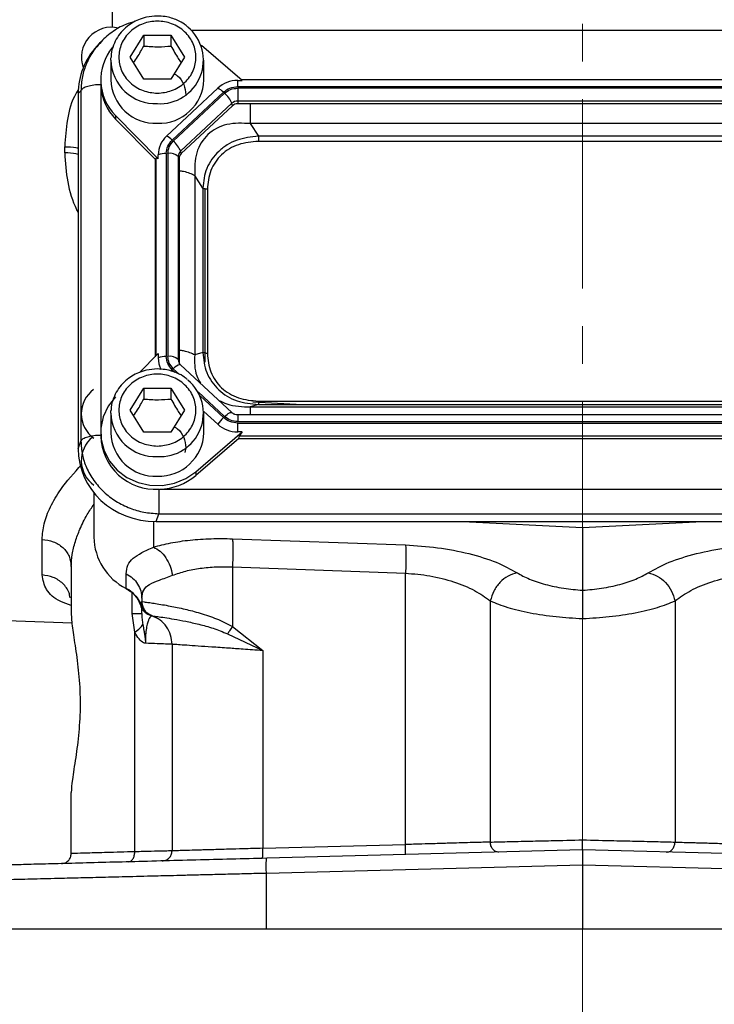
# Model space of a CAD drawing. Header units: inches. Extents: x 0.6 to 16.3, y 0.2 to 11.5.
# Tile 11 of 16: x 10.6 to 12.5, y 4.3 to 6.9. Entities that reach past the tile are written whole.
import ezdxf

# ---------------------------------------------------------------- set-up
doc = ezdxf.new("R2010")
doc.units = ezdxf.units.IN
doc.header["$MEASUREMENT"] = 0
doc.linetypes.add('CENTERX2', pattern=[0.8, 0.5, -0.1, 0.1, -0.1])
doc.styles.add('SLDTEXTSTYLE0', font='TXT', dxfattribs={"width": 0.75})
doc.dimstyles.new('SLDDIMSTYLE1', dxfattribs={"dimtxt": 0.137795, "dimasz": 0.14, "dimexe": 0, "dimexo": 0.0625, "dimgap": 0.034449, "dimtad": 0, "dimdec": 1, "dimlfac": 1.5, "dimrnd": 1e-09, "dimzin": 12, "dimdsep": 46, "dimtxsty": 'SLDTEXTSTYLE0', "dimblk1": 'CLOSED', "dimblk2": 'CLOSED', "dimsah": 1, "dimcen": 0.09, "dimadec": 0, "dimazin": 3, "dimtfac": 1, "dimtdec": 1, "dimtofl": 0, "dimtmove": 0, "dimatfit": 3, "dimldrblk": 'CLOSED', "dimfxl": 0, "dimfrac": 2, "dimtolj": 1, "dimtzin": 12, "dimarcsym": 0})

# ---------------------------------------------------------------- blocks, each defined once
blk = doc.blocks.new('_Closed')
at = {"color": 0, "linetype": 'ByBlock', "lineweight": -2}
for p, q in [((-1, 0.166667), (0, 0)), ((-1, 0.166667), (-1, -0.166667)), ((0, 0), (-1, -0.166667)), ((0, 0), (-1, 0))]:
    blk.add_line(p, q, dxfattribs=at)
blk = doc.blocks.new('_D_11')
at = {"color": 7, "linetype": 'Continuous', "lineweight": 0}
for p, q in [((10.4761, 4.4237), (10.4761, 4.0273)), ((13.7294, 4.4237), (13.7294, 4.0273)), ((12.5675, 4.2652), (12.5255, 4.2652)), ((12.5255, 4.2652), (12.5255, 4.0464)), ((12.8729, 4.2652), (12.9149, 4.2652)), ((12.9149, 4.2652), (12.9149, 4.0464)), ((10.4761, 4.0667), (12.4046, 4.0667)), ((13.7294, 4.0667), (13.0358, 4.0667)), ((12.5255, 4.0464), (12.5675, 4.0464)), ((12.9149, 4.0464), (12.8729, 4.0464))]:
    blk.add_line(p, q, dxfattribs=at)
at = {"color": 7, "linetype": 'Continuous', "lineweight": 18, "xscale": 0.14, "yscale": 0.14, "rotation": 180.0000000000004}
blk.add_blockref('_Closed', (10.4761, 4.0667, -0.2952), dxfattribs=at)
at = {"color": 7, "linetype": 'Continuous', "lineweight": 18, "xscale": 0.14, "yscale": 0.14}
blk.add_blockref('_Closed', (13.7294, 4.0667, -0.2952), dxfattribs=at)
at = {"color": 7, "linetype": 'Continuous', "lineweight": 18, "char_height": 0.1378, "attachment_point": 1, "style": 'SLDTEXTSTYLE0'}
for s, insert in [('124', (12.5675, 4.2241)), ('4.9', (12.5929, 4.0179))]:
    blk.add_mtext(s, dxfattribs=dict(at, insert=insert))

msp = doc.modelspace()

# ---------------------------------------------------------------- linework, layer by layer
at = {"color": 7, "linetype": 'CENTERX2', "lineweight": 18}
for p, q in [((12.1027, 3.7582), (12.1027, 10.1253)), ((12.1027, 5.2847), (12.1027, 3.7582))]:
    msp.add_line(p, q, dxfattribs=at)
at = {"color": 8, "linetype": 'Continuous', "lineweight": 25}
for p, q in [((10.8589, 6.8488), (10.8589, 6.8883)), ((13.1361, 6.8402), (11.0678, 6.8402)), ((10.8275, 6.6947), (10.8275, 5.7818)), ((10.9734, 6.5019), (10.9734, 5.9795)), ((11.0167, 5.943), (11.0243, 5.9359)), ((11.0195, 5.9457), (11.0358, 5.9306)), ((11.085, 5.8846), (11.1551, 5.8192)), ((11.0906, 5.874), (11.1522, 5.8165)), ((11.1899, 5.8237), (11.1899, 5.8057)), ((10.9673, 5.5415), (10.9673, 5.4738)), ((10.9103, 5.2978), (10.9103, 5.3532))]:
    msp.add_line(p, q, dxfattribs=at)
at = {"color": 7, "linetype": 'Continuous', "lineweight": 25}
for p, q in [((10.9054, 6.7696), (10.9414, 6.8278)), ((10.9414, 6.8278), (11.0134, 6.8278)), ((10.9414, 6.8278), (10.9414, 6.7991)), ((11.0134, 6.8278), (11.0494, 6.7696)), ((11.0134, 6.8278), (11.0134, 6.7991)), ((10.8245, 6.8069), (10.8169, 6.7985)), ((10.8287, 6.8101), (10.8252, 6.8062)), ((11.2018, 6.7078), (11.0937, 6.8003)), ((10.8541, 6.7619), (10.8543, 6.7683)), ((10.8541, 6.7619), (10.8541, 6.7099)), ((10.9414, 6.7114), (10.9054, 6.7696)), ((11.0494, 6.7696), (11.0134, 6.7114)), ((11.1007, 6.7099), (11.1007, 6.7619)), ((10.8274, 6.7099), (10.8274, 6.7003)), ((10.8274, 6.7003), (10.8274, 6.6968)), ((11.0134, 6.7114), (10.9414, 6.7114)), ((11.1899, 6.7078), (11.2018, 6.7078)), ((11.1899, 6.6914), (11.1899, 6.7078)), ((13.0048, 6.7094), (11.2, 6.7094)), ((10.775, 6.681), (10.7681, 6.6734)), ((10.7681, 6.6734), (10.7681, 5.7339)), ((10.775, 6.681), (10.775, 5.7544)), ((11.137, 6.6874), (11.0015, 6.5608)), ((11.1522, 6.6768), (11.0167, 6.5503)), ((11.1551, 6.6741), (11.0195, 6.5476)), ((13.0149, 6.6914), (11.1899, 6.6914)), ((13.0149, 6.6876), (11.1899, 6.6876)), ((11.1899, 6.6876), (11.1899, 6.6535)), ((11.1746, 6.6476), (11.039, 6.5211)), ((11.1762, 6.6412), (11.0407, 6.5147)), ((11.1762, 6.6412), (11.1746, 6.6476)), ((13.0149, 6.6535), (11.1899, 6.6535)), ((11.1899, 6.6535), (11.1899, 6.6465)), ((13.0149, 6.6465), (11.1899, 6.6465)), ((10.8668, 6.6153), (10.9796, 6.5004)), ((10.8668, 6.6153), (10.8668, 6.6057)), ((10.9711, 6.4995), (10.8668, 6.6057)), ((11.2233, 6.5938), (11.2447, 6.5606)), ((12.9815, 6.5938), (11.2233, 6.5938)), ((12.9601, 6.5606), (11.2447, 6.5606)), ((12.9601, 6.5468), (11.2447, 6.5468)), ((10.7322, 6.5165), (10.7322, 6.5329)), ((10.9796, 6.5004), (10.9796, 6.5115)), ((11.001, 6.515), (11.001, 5.9783)), ((11.0051, 6.515), (11.0051, 5.9783)), ((11.0407, 6.5147), (11.039, 6.5211)), ((10.9711, 6.4995), (10.9734, 6.5019)), ((10.9711, 6.4995), (10.9711, 5.9771)), ((11.0327, 6.5067), (11.0327, 5.97)), ((11.0351, 6.5019), (11.0327, 6.5067)), ((11.0351, 6.5019), (11.0351, 5.9651)), ((11.0761, 6.4564), (11.0761, 5.982)), ((11.0975, 6.4232), (11.0761, 6.4564)), ((11.0975, 6.4232), (11.0975, 5.9887)), ((11.1027, 6.4213), (11.1027, 5.9627)), ((11.1096, 6.4206), (11.1096, 5.9862)), ((10.9796, 5.9858), (10.9305, 5.9358)), ((10.9796, 5.9858), (10.9796, 5.9747)), ((11.0351, 5.9651), (11.0327, 5.97)), ((11.0975, 5.9887), (11.0761, 5.982)), ((11.0379, 5.9566), (11.0347, 5.9614)), ((11.1742, 5.8296), (11.0386, 5.9562)), ((10.9054, 5.836), (10.9414, 5.8942)), ((10.9414, 5.8942), (11.0134, 5.8942)), ((10.9414, 5.8942), (10.9414, 5.8655)), ((11.0134, 5.8942), (11.0494, 5.836)), ((11.0134, 5.8942), (11.0134, 5.8655)), ((11.2447, 5.86), (12.9601, 5.86)), ((10.8541, 5.8284), (10.8543, 5.8348)), ((10.9414, 5.7778), (10.9054, 5.836)), ((11.0494, 5.836), (11.0134, 5.7778)), ((11.2447, 5.8512), (11.2233, 5.8445)), ((11.2233, 5.8445), (12.9815, 5.8445)), ((11.3443, 5.8512), (11.2304, 5.8568)), ((11.2447, 5.8512), (12.9601, 5.8512)), ((10.8541, 5.8284), (10.8541, 5.7763)), ((11.1006, 5.8327), (11.137, 5.7988)), ((11.1007, 5.7763), (11.1007, 5.8284)), ((13.0149, 5.8237), (11.1899, 5.8237)), ((11.1899, 5.8057), (13.0149, 5.8057)), ((11.1899, 5.7783), (11.1899, 5.8019)), ((11.1899, 5.8019), (13.0149, 5.8019)), ((10.8274, 5.7763), (10.8274, 5.7667)), ((11.0134, 5.7778), (10.9414, 5.7778)), ((11.0787, 5.673), (11.2018, 5.7783)), ((11.1925, 5.7608), (11.0787, 5.6635)), ((11.2018, 5.7783), (11.1899, 5.7783)), ((11.1925, 5.7608), (11.1951, 5.7679)), ((11.1925, 5.7608), (13.0123, 5.7608)), ((11.1951, 5.7679), (13.0097, 5.7679)), ((10.7681, 5.7339), (10.775, 5.7544)), ((11.0527, 5.7369), (11.0499, 5.7237)), ((11.0787, 5.673), (11.0787, 5.6635)), ((10.9834, 5.6268), (13.2214, 5.6268)), ((10.8094, 5.6175), (10.8094, 5.5003)), ((10.9742, 5.5414), (10.9811, 5.562)), ((10.9811, 5.562), (13.2236, 5.562)), ((10.9742, 5.5414), (13.2306, 5.5414)), ((11.7857, 5.5414), (12.1027, 5.5259)), ((12.1027, 5.5259), (12.4197, 5.5414)), ((12.1027, 5.5259), (12.1027, 5.3595)), ((11.1761, 5.4959), (11.634, 5.4794)), ((10.6722, 5.4001), (10.6722, 5.4941)), ((10.7494, 5.4229), (10.7494, 5.2949)), ((11.1761, 5.4213), (11.634, 5.4048)), ((11.1761, 5.4213), (11.1761, 5.2636)), ((10.895, 5.3644), (10.895, 5.4035)), ((11.634, 4.6871), (11.634, 5.4048)), ((10.9326, 5.3207), (10.9361, 5.3299)), ((10.9357, 5.3302), (10.9363, 5.3241)), ((10.9361, 5.3383), (10.9361, 5.3299)), ((10.9361, 5.3298), (10.9361, 5.3299)), ((10.9363, 5.3241), (10.9369, 5.3212)), ((10.9388, 5.3149), (10.9403, 5.3117)), ((11.8583, 5.3313), (11.8583, 4.6936)), ((12.3471, 5.3313), (12.3471, 4.6936)), ((9.7416, 5.3086), (10.7515, 5.2733)), ((10.9175, 5.2484), (10.9103, 5.2978)), ((10.9543, 5.2951), (10.9555, 5.2948)), ((10.956, 5.2943), (10.958, 5.2937)), ((10.9568, 5.2945), (10.9569, 5.2945)), ((10.9572, 5.2945), (10.9573, 5.2945)), ((10.9606, 5.2928), (10.9627, 5.2921)), ((10.9628, 5.2921), (10.9627, 5.2921)), ((11.1761, 5.2636), (11.2561, 5.2002)), ((10.9175, 4.6679), (10.9175, 5.2484)), ((11.163, 5.2445), (11.2561, 5.2002)), ((11.0161, 5.2167), (11.0161, 4.6703)), ((11.2561, 5.2002), (11.2561, 4.6772)), ((10.7494, 4.6633), (10.7494, 4.8246)), ((11.2561, 4.6772), (11.634, 4.6871)), ((12.1027, 4.6728), (11.2668, 4.6509)), ((12.1027, 4.6728), (12.1027, 4.6328)), ((12.9386, 4.6509), (12.1027, 4.6728)), ((12.1027, 4.6328), (11.2658, 4.6109)), ((11.2658, 4.4631), (11.2658, 4.6109)), ((12.1027, 4.6328), (12.1027, 4.4631)), ((12.9397, 4.6109), (12.1027, 4.6328)), ((12.1027, 4.4631), (11.2658, 4.4631)), ((12.9397, 4.4631), (12.1027, 4.4631))]:
    msp.add_line(p, q, dxfattribs=at)
at = {"color": 8, "linetype": 'Continuous', "lineweight": 25, "flags": 128}
for points in [[(11.0134, 5.9398), (11.0145, 5.941), (11.0167, 5.943)], [(11.1551, 5.8192), (11.1585, 5.8223), (11.1618, 5.8249), (11.165, 5.8271), (11.1678, 5.8287), (11.1702, 5.8298), (11.1722, 5.8302), (11.1737, 5.83), (11.1742, 5.8296)]]:
    msp.add_lwpolyline(points, dxfattribs=at)
at = {"color": 7, "linetype": 'Continuous', "lineweight": 25, "flags": 128}
for points in [[(11.0386, 5.9562), (11.0381, 5.9565), (11.038, 5.9566)], [(10.8668, 5.8709), (10.8475, 5.8463), (10.8343, 5.8184), (10.828, 5.7885), (10.8287, 5.758), (10.8364, 5.7284), (10.8509, 5.701), (10.8713, 5.6773), (10.8968, 5.6582), (10.9261, 5.6447), (10.9578, 5.6374), (10.9905, 5.6368), (11.0225, 5.6427), (11.0524, 5.655), (11.0787, 5.673)], [(10.8963, 5.363), (10.8957, 5.3629), (10.8952, 5.3633), (10.895, 5.3644)]]:
    msp.add_lwpolyline(points, dxfattribs=at)
at = {"color": 7, "linetype": 'Continuous', "lineweight": 25}
for centre, radius, start, end in [((10.9846, 6.7611), 0.1145, 266.3771, 50.3045), ((10.8561, 6.7689), 0.08, 76.5659, 200.2465), ((10.9611, 6.7098), 0.1335, 139.9698, 225.0762), ((10.9628, 6.7012), 0.1354, 182.7504, 224.87), ((10.9725, 6.7131), 0.1185, 181.5683, 272.3664), ((10.981, 6.7144), 0.1198, 268.2549, 357.8104), ((11.1895, 6.6303), 0.0776, 89.6933, 132.5899), ((11.117, 6.6425), 0.0492, 44.2745, 65.9509), ((11.108, 6.619), 0.0724, 23.2239, 49.4763), ((11.1898, 6.631), 0.0225, 89.6933, 132.5899), ((11.1898, 6.6264), 0.02, 89.6933, 132.5899), ((11.0472, 6.511), 0.0676, 132.5248, 179.6232), ((10.9815, 6.5159), 0.0492, 44.2745, 65.9509), ((10.9725, 6.4925), 0.0724, 23.2239, 49.4763), ((10.9996, 6.4575), 0.0575, 88.5951, 110.3768), ((11.0098, 6.4807), 0.0347, 48.737, 97.7903), ((11.0523, 6.5066), 0.0196, 132.5248, 179.6232), ((11.0525, 6.5018), 0.0175, 132.5248, 179.6232), ((10.9996, 5.9207), 0.0575, 88.5951, 110.3768), ((11.0457, 5.9748), 0.0661, 180.0856, 208.1329), ((11.0098, 5.9439), 0.0347, 48.737, 97.7903), ((11.0521, 5.9651), 0.017, 180.0459, 202.1153), ((10.9846, 5.8275), 0.1145, 266.3771, 50.3045), ((10.8561, 5.8263), 0.08, 126.5256, 233.8667), ((11.2205, 5.7428), 0.1005, 132.809, 146.1442), ((11.1895, 5.8559), 0.0776, 227.4101, 270.3067), ((10.8561, 5.7025), 0.08, 129.3079, 234.3147), ((10.9728, 5.772), 0.1455, 182.0659, 273.2963), ((10.9725, 5.7795), 0.1185, 181.5683, 272.3664), ((10.981, 5.7809), 0.1198, 268.2549, 357.8104), ((10.9783, 5.7824), 0.1557, 271.8765, 310.1965), ((10.9637, 5.5026), 0.1543, 180.8345, 243.552), ((10.8606, 5.2967), 0.0759, 18.4792, 63.0936)]:
    msp.add_arc(centre, radius, start, end, dxfattribs=at)
at = {"color": 8, "linetype": 'Continuous', "lineweight": 25}
for centre, radius, start, end in [((10.9725, 6.7652), 0.1185, 181.5683, 272.3664), ((11.0519, 5.97), 0.0192, 180.0863, 208.2832), ((11.044, 5.9251), 0.032, 100.9298, 139.9637), ((10.9725, 5.8316), 0.1185, 181.5683, 272.3664)]:
    msp.add_arc(centre, radius, start, end, dxfattribs=at)
at = {"color": 7, "linetype": 'Continuous', "lineweight": 25}
for centre, major_axis, ratio, start_param, end_param in [((10.9806, 6.6674), (0.2087, -0.0437), 0.927683, 2.642019, 3.333612), ((11.001, 6.4721), (-0.0275, 0.0299), 0.170211, 5.767586, 6.291275), ((11.2252, 5.7919), (0.0301, 0.0274), 0.184584, 2.276832, 2.800522), ((10.9806, 5.7399), (0.2087, 0.0437), 0.927683, 2.949574, 4.490212)]:
    msp.add_ellipse(centre, major_axis=major_axis, ratio=ratio, start_param=start_param, end_param=end_param, dxfattribs=at)
for points, knots in [([(10.9774, 6.8785), (10.9676, 6.8779), (10.9538, 6.877), (10.9343, 6.8715), (10.9184, 6.8649), (10.9009, 6.8542), (10.8848, 6.8399), (10.8708, 6.8221), (10.8605, 6.8009), (10.8549, 6.7825), (10.8549, 6.7714), (10.8549, 6.7684)], [0, 0, 0, 0, 0.158525, 0.22198, 0.327428, 0.437392, 0.556025, 0.681098, 0.812217, 0.949548, 1, 1, 1, 1]), ([(11.0569, 6.8503), (11.0544, 6.8525), (11.0464, 6.8596), (11.0319, 6.8669), (11.0146, 6.8734), (10.997, 6.8776), (10.9843, 6.8782), (10.9774, 6.8785)], [0, 0, 0, 0, 0.1166132, 0.3773845, 0.5604519, 0.7601157, 1, 1, 1, 1]), ([(10.9181, 6.864), (10.91, 6.8617), (10.888, 6.8554), (10.8553, 6.8365), (10.8347, 6.8167), (10.8245, 6.8068)], [0, 0, 0, 0, 0.224741, 0.612749, 1, 1, 1, 1]), ([(10.9774, 6.6744), (10.9646, 6.6756), (10.9448, 6.6776), (10.9211, 6.6895), (10.9048, 6.7018), (10.8915, 6.717), (10.8792, 6.7392), (10.8729, 6.7696), (10.8792, 6.8), (10.8915, 6.8222), (10.9048, 6.8374), (10.9211, 6.8498), (10.9448, 6.8613), (10.9774, 6.8671), (11.01, 6.8613), (11.0337, 6.8498), (11.05, 6.8374), (11.0633, 6.8222), (11.0756, 6.8), (11.0819, 6.7696), (11.0756, 6.7392), (11.0633, 6.717), (11.05, 6.7018), (11.0337, 6.6895), (11.01, 6.6776), (10.9902, 6.6756), (10.9774, 6.6744)], [0, 0, 0, 0, 0.0598642, 0.0920902, 0.125, 0.1579098, 0.1901358, 0.25, 0.3098642, 0.3420902, 0.375, 0.4079098, 0.4401358, 0.5, 0.5598642, 0.5920902, 0.625, 0.6579098, 0.6901358, 0.75, 0.8098642, 0.8420902, 0.875, 0.9079098, 0.9401358, 1, 1, 1, 1]), ([(10.9146, 6.7548), (10.9179, 6.7598), (10.9269, 6.773), (10.9358, 6.7891), (10.9414, 6.7991)], [0, 0, 0, 0, 0.376375, 1, 1, 1, 1]), ([(10.9414, 6.7991), (10.9543, 6.7981), (10.9783, 6.7961), (11.0023, 6.7982), (11.0134, 6.7991)], [0, 0, 0, 0, 0.534747, 1, 1, 1, 1]), ([(11.0134, 6.7991), (11.0198, 6.7876), (11.0288, 6.7714), (11.0377, 6.7584), (11.0402, 6.7547)], [0, 0, 0, 0, 0.718831, 1, 1, 1, 1]), ([(11.0233, 6.7248), (11.0258, 6.7233), (11.0367, 6.7171), (11.0491, 6.6977), (11.0515, 6.6795), (11.0527, 6.6704)], [0, 0, 0, 0, 0.131292, 0.565646, 1, 1, 1, 1]), ([(11.2233, 6.5938), (11.2024, 6.5949), (11.1713, 6.5965), (11.1337, 6.5823), (11.1102, 6.5659), (11.0923, 6.5437), (11.076, 6.5075), (11.0761, 6.477), (11.0761, 6.4564)], [0, 0, 0, 0, 0.257397, 0.381602, 0.5, 0.618394, 0.742603, 1, 1, 1, 1]), ([(11.2447, 6.5606), (11.2254, 6.5585), (11.1962, 6.5553), (11.1616, 6.5383), (11.1389, 6.5212), (11.1207, 6.5001), (11.1026, 6.468), (11.0995, 6.441), (11.0975, 6.4232)], [0, 0, 0, 0, 0.248977, 0.376059, 0.5, 0.623945, 0.751023, 1, 1, 1, 1]), ([(11.2447, 6.5468), (11.2267, 6.5453), (11.1997, 6.543), (11.1676, 6.5278), (11.1466, 6.5122), (11.1299, 6.4927), (11.1136, 6.4626), (11.1112, 6.4374), (11.1096, 6.4206)], [0, 0, 0, 0, 0.250062, 0.376147, 0.5, 0.62379, 0.749938, 1, 1, 1, 1]), ([(11.0975, 5.9887), (11.0995, 5.9705), (11.1026, 5.9429), (11.1207, 5.9105), (11.1389, 5.8892), (11.1616, 5.8723), (11.1962, 5.8556), (11.2254, 5.853), (11.2447, 5.8512)], [0, 0, 0, 0, 0.248977, 0.376059, 0.5, 0.623945, 0.751023, 1, 1, 1, 1]), ([(11.1096, 5.9862), (11.1112, 5.9694), (11.1136, 5.9442), (11.1299, 5.9142), (11.1466, 5.8946), (11.1676, 5.879), (11.1997, 5.8638), (11.2267, 5.8615), (11.2447, 5.86)], [0, 0, 0, 0, 0.250062, 0.376147, 0.5, 0.62379, 0.749938, 1, 1, 1, 1]), ([(10.9774, 5.9449), (10.9676, 5.9443), (10.9538, 5.9435), (10.9343, 5.9379), (10.9184, 5.9313), (10.9009, 5.9206), (10.8848, 5.9063), (10.8708, 5.8885), (10.8605, 5.8673), (10.8549, 5.8489), (10.8549, 5.8378), (10.8549, 5.8348)], [0, 0, 0, 0, 0.158525, 0.22198, 0.327428, 0.437392, 0.556025, 0.681098, 0.812217, 0.949548, 1, 1, 1, 1]), ([(11.0569, 5.9167), (11.0544, 5.9189), (11.0464, 5.926), (11.0319, 5.9334), (11.0146, 5.9399), (10.997, 5.944), (10.9843, 5.9446), (10.9774, 5.9449)], [0, 0, 0, 0, 0.116613, 0.377384, 0.560452, 0.760116, 1, 1, 1, 1]), ([(10.9774, 5.7408), (10.9646, 5.7421), (10.9448, 5.744), (10.9211, 5.7559), (10.9048, 5.7682), (10.8915, 5.7834), (10.8792, 5.8056), (10.8729, 5.836), (10.8792, 5.8664), (10.8915, 5.8886), (10.9048, 5.9038), (10.9211, 5.9162), (10.9448, 5.9277), (10.9774, 5.9335), (11.01, 5.9277), (11.0337, 5.9162), (11.05, 5.9038), (11.0633, 5.8886), (11.0756, 5.8664), (11.0819, 5.836), (11.0756, 5.8056), (11.0633, 5.7834), (11.05, 5.7682), (11.0337, 5.7559), (11.01, 5.744), (10.9902, 5.7421), (10.9774, 5.7408)], [0, 0, 0, 0, 0.059864, 0.09209, 0.125, 0.15791, 0.190136, 0.25, 0.309864, 0.34209, 0.375, 0.40791, 0.440136, 0.5, 0.559864, 0.59209, 0.625, 0.65791, 0.690136, 0.75, 0.809864, 0.84209, 0.875, 0.90791, 0.940136, 1, 1, 1, 1]), ([(10.9146, 5.8212), (10.9179, 5.8262), (10.9269, 5.8394), (10.9358, 5.8555), (10.9414, 5.8655)], [0, 0, 0, 0, 0.376375, 1, 1, 1, 1]), ([(10.9414, 5.8655), (10.9543, 5.8645), (10.9783, 5.8626), (11.0023, 5.8646), (11.0134, 5.8655)], [0, 0, 0, 0, 0.534747, 1, 1, 1, 1]), ([(11.0134, 5.8655), (11.0198, 5.854), (11.0288, 5.8379), (11.0377, 5.8248), (11.0402, 5.8211)], [0, 0, 0, 0, 0.718831, 1, 1, 1, 1]), ([(11.1899, 5.8237), (11.1874, 5.8239), (11.1839, 5.8242), (11.1793, 5.826), (11.1763, 5.8277), (11.1748, 5.8292), (11.1742, 5.8298)], [0, 0, 0, 0, 0.401122, 0.567805, 0.846539, 1, 1, 1, 1]), ([(11.0233, 5.7912), (11.0258, 5.7897), (11.0367, 5.7835), (11.0491, 5.7641), (11.0515, 5.7459), (11.0527, 5.7369)], [0, 0, 0, 0, 0.131292, 0.565646, 1, 1, 1, 1]), ([(10.775, 5.7544), (10.7758, 5.7422), (10.7774, 5.7184), (10.7872, 5.689), (10.7984, 5.6665), (10.8126, 5.6442), (10.8347, 5.619), (10.8672, 5.5941), (10.9034, 5.5763), (10.9419, 5.5648), (10.9679, 5.5629), (10.9811, 5.562)], [0, 0, 0, 0, 0.123096, 0.24092, 0.306486, 0.371549, 0.500085, 0.628624, 0.75908, 0.876905, 1, 1, 1, 1]), ([(10.9673, 5.4738), (10.982, 5.4777), (11.0114, 5.4855), (11.0633, 5.4929), (11.1186, 5.4969), (11.1571, 5.4962), (11.1761, 5.4959)], [0, 0, 0, 0, 0.25081, 0.503018, 0.753643, 1, 1, 1, 1]), ([(10.895, 5.4035), (10.8958, 5.4115), (10.8974, 5.4272), (10.9117, 5.4445), (10.934, 5.4585), (10.9564, 5.4688), (10.9673, 5.4738)], [0, 0, 0, 0, 0.264157, 0.522892, 0.768297, 1, 1, 1, 1]), ([(10.9673, 5.4738), (10.9732, 5.4706), (10.9848, 5.4642), (11, 5.4462), (11.0118, 5.424), (11.0156, 5.4075), (11.0175, 5.3992)], [0, 0, 0, 0, 0.2500778, 0.5, 0.7499222, 1, 1, 1, 1]), ([(11.634, 5.4794), (11.6625, 5.4776), (11.7208, 5.4738), (11.8035, 5.4575), (11.8769, 5.4347), (11.9119, 5.4154), (11.9292, 5.4058)], [0, 0, 0, 0, 0.240302, 0.491963, 0.748081, 1, 1, 1, 1]), ([(12.2763, 5.4058), (12.2936, 5.4154), (12.3285, 5.4347), (12.4019, 5.4575), (12.4847, 5.4738), (12.543, 5.4776), (12.5715, 5.4794)], [0, 0, 0, 0, 0.251919, 0.508037, 0.759698, 1, 1, 1, 1]), ([(11.0175, 5.3992), (11.0288, 5.4032), (11.0511, 5.4109), (11.0905, 5.4183), (11.1323, 5.4223), (11.1616, 5.4217), (11.1761, 5.4213)], [0, 0, 0, 0, 0.2579495, 0.5051687, 0.7536021, 1, 1, 1, 1]), ([(10.9361, 5.3383), (10.937, 5.346), (10.9388, 5.3614), (10.9553, 5.3757), (10.981, 5.386), (11.0053, 5.3948), (11.0175, 5.3992)], [0, 0, 0, 0, 0.254624, 0.504478, 0.751953, 1, 1, 1, 1]), ([(11.634, 5.4048), (11.6557, 5.403), (11.7002, 5.3992), (11.7632, 5.3828), (11.8189, 5.36), (11.8452, 5.3408), (11.8583, 5.3313)], [0, 0, 0, 0, 0.236626, 0.486583, 0.74399, 1, 1, 1, 1]), ([(11.9292, 5.4058), (11.9211, 5.4035), (11.9049, 5.3989), (11.8831, 5.3813), (11.866, 5.358), (11.8609, 5.3402), (11.8583, 5.3313)], [0, 0, 0, 0, 0.250119, 0.5, 0.749881, 1, 1, 1, 1]), ([(11.9292, 5.4058), (11.9395, 5.4001), (11.9601, 5.3886), (12.0029, 5.3747), (12.0512, 5.3642), (12.0858, 5.361), (12.1027, 5.3595)], [0, 0, 0, 0, 0.252171, 0.507711, 0.759035, 1, 1, 1, 1]), ([(12.1027, 5.3595), (12.1197, 5.361), (12.1542, 5.3642), (12.2025, 5.3747), (12.2453, 5.3886), (12.266, 5.4001), (12.2763, 5.4058)], [0, 0, 0, 0, 0.240965, 0.492289, 0.747829, 1, 1, 1, 1]), ([(12.2763, 5.4058), (12.2844, 5.4035), (12.3006, 5.3989), (12.3224, 5.3813), (12.3394, 5.358), (12.3446, 5.3402), (12.3471, 5.3313)], [0, 0, 0, 0, 0.250122, 0.500004, 0.749884, 1, 1, 1, 1]), ([(12.3471, 5.3313), (12.3602, 5.3408), (12.3866, 5.36), (12.4422, 5.3828), (12.5052, 5.3992), (12.5498, 5.403), (12.5715, 5.4048)], [0, 0, 0, 0, 0.25601, 0.513417, 0.763374, 1, 1, 1, 1]), ([(10.8964, 5.363), (10.9023, 5.3593), (10.9143, 5.3519), (10.927, 5.3358), (10.9343, 5.3219), (10.9353, 5.3134), (10.9356, 5.3114)], [0, 0, 0, 0, 0.304391, 0.607497, 0.909404, 1, 1, 1, 1]), ([(12.1027, 5.3595), (12.1027, 5.3572), (12.1027, 5.3505), (12.1027, 5.3324), (12.1027, 5.3081), (12.1027, 5.292), (12.1027, 5.2847)], [0, 0, 0, 0, 0.1731646, 0.4995734, 0.7709648, 1, 1, 1, 1]), ([(10.9326, 5.3207), (10.9335, 5.3179), (10.9351, 5.3123), (10.9402, 5.3049), (10.9471, 5.2984), (10.9531, 5.2957), (10.956, 5.2943)], [0, 0, 0, 0, 0.25192, 0.5031645, 0.7524956, 1, 1, 1, 1]), ([(10.9361, 5.3298), (10.9374, 5.3296), (10.9399, 5.3292), (10.9543, 5.3273), (10.9719, 5.3247), (10.9903, 5.3217), (11.0155, 5.3172), (11.0485, 5.3104), (11.0838, 5.3014), (11.1123, 5.2923), (11.1413, 5.2819), (11.1622, 5.2709), (11.1761, 5.2636)], [0, 0, 0, 0, 0.128105, 0.255498, 0.342661, 0.425344, 0.503599, 0.634897, 0.754604, 0.818284, 0.878493, 1, 1, 1, 1]), ([(10.9361, 5.3298), (10.9366, 5.3252), (10.9375, 5.3161), (10.9442, 5.3048), (10.9528, 5.2966), (10.9595, 5.2936), (10.9628, 5.2921)], [0, 0, 0, 0, 0.279857, 0.559469, 0.779712, 1, 1, 1, 1]), ([(10.9369, 5.3212), (10.9369, 5.3211), (10.9371, 5.3201), (10.9374, 5.319), (10.9377, 5.3181)], [0, 0, 0, 0, 0.128544, 1, 1, 1, 1]), ([(10.9377, 5.3181), (10.9379, 5.3173), (10.9383, 5.3163), (10.9387, 5.3152), (10.9388, 5.3149)], [0, 0, 0, 0, 0.739835, 1, 1, 1, 1]), ([(11.8583, 5.3313), (11.8728, 5.3254), (11.902, 5.3136), (11.9625, 5.2995), (12.0306, 5.2891), (12.079, 5.2861), (12.1027, 5.2847)], [0, 0, 0, 0, 0.249403, 0.504238, 0.75714, 1, 1, 1, 1]), ([(12.1027, 5.2847), (12.1264, 5.2861), (12.1748, 5.2891), (12.2429, 5.2995), (12.3034, 5.3136), (12.3327, 5.3254), (12.3471, 5.3313)], [0, 0, 0, 0, 0.242862, 0.495762, 0.750597, 1, 1, 1, 1]), ([(10.7494, 5.2949), (10.7503, 5.2824), (10.7521, 5.2575), (10.7621, 5.1995), (10.7707, 5.1316), (10.7742, 5.057), (10.7702, 4.9827), (10.7612, 4.9141), (10.7516, 4.8588), (10.7501, 4.8353), (10.7494, 4.8246)], [0, 0, 0, 0, 0.127196, 0.253543, 0.379269, 0.504568, 0.629874, 0.755639, 0.889456, 1, 1, 1, 1]), ([(10.9361, 5.2978), (10.9361, 5.3025), (10.9361, 5.308), (10.9361, 5.3112), (10.9361, 5.3117)], [0, 0, 0, 0, 0.8431346, 1, 1, 1, 1]), ([(10.9361, 5.2978), (10.9362, 5.2929), (10.9364, 5.2857), (10.9377, 5.2759), (10.9384, 5.2712), (10.9388, 5.2689)], [0, 0, 0, 0, 0.522334, 0.760871, 1, 1, 1, 1]), ([(10.9627, 5.2921), (10.9622, 5.2919), (10.9612, 5.2913), (10.9556, 5.2855), (10.9511, 5.2739), (10.9482, 5.2609), (10.9464, 5.2452), (10.9457, 5.2307), (10.9457, 5.2231), (10.9457, 5.2194)], [0, 0, 0, 0, 0.283904, 0.551843, 0.675742, 0.791716, 0.898725, 0.949878, 1, 1, 1, 1]), ([(10.9468, 5.3026), (10.947, 5.3023), (10.948, 5.3013), (10.949, 5.3004), (10.9497, 5.2998)], [0, 0, 0, 0, 0.261776, 1, 1, 1, 1]), ([(10.958, 5.2937), (10.9581, 5.2936), (10.9584, 5.2936), (10.9586, 5.2935), (10.9588, 5.2934)], [0, 0, 0, 0, 0.499897, 1, 1, 1, 1]), ([(10.9628, 5.2921), (10.9637, 5.292), (10.9655, 5.2917), (10.9775, 5.2901), (10.9959, 5.2875), (11.0211, 5.2835), (11.0517, 5.2779), (11.0868, 5.2701), (11.1246, 5.26), (11.1503, 5.2496), (11.163, 5.2445)], [0, 0, 0, 0, 0.1244419, 0.2492278, 0.3744976, 0.5001857, 0.6262342, 0.7524126, 0.8775501, 1, 1, 1, 1]), ([(10.9388, 5.2689), (10.9398, 5.2637), (10.9413, 5.2552), (10.9434, 5.2442), (10.9445, 5.2369), (10.9451, 5.2319), (10.9456, 5.2263), (10.9456, 5.2223), (10.9457, 5.2194)], [0, 0, 0, 0, 0.325331, 0.532943, 0.670464, 0.76414, 0.830272, 1, 1, 1, 1]), ([(11.1761, 5.2636), (11.1734, 5.2598), (11.1686, 5.2529), (11.1647, 5.2471), (11.163, 5.2445)], [0, 0, 0, 0, 0.559513, 1, 1, 1, 1]), ([(10.9457, 5.2194), (10.9441, 5.2198), (10.9383, 5.2215), (10.9279, 5.2308), (10.9212, 5.2422), (10.9175, 5.2484)], [0, 0, 0, 0, 0.139886, 0.5283282, 1, 1, 1, 1]), ([(11.0161, 5.2167), (11.0152, 5.2167), (11.0136, 5.2168), (10.9998, 5.2173), (10.9781, 5.2182), (10.9566, 5.219), (10.9457, 5.2194)], [0, 0, 0, 0, 0.241763, 0.489012, 0.741755, 1, 1, 1, 1]), ([(11.2561, 5.2002), (11.247, 5.2008), (11.2296, 5.202), (11.2055, 5.2036), (11.1848, 5.2051), (11.1562, 5.2071), (11.1217, 5.2094), (11.084, 5.212), (11.0539, 5.2141), (11.032, 5.2156), (11.0185, 5.2165), (11.0169, 5.2167), (11.0161, 5.2167)], [0, 0, 0, 0, 0.071806, 0.135932, 0.192375, 0.241135, 0.376865, 0.500493, 0.630191, 0.756664, 0.879928, 1, 1, 1, 1]), ([(11.8583, 4.6936), (11.8456, 4.6932), (11.8188, 4.6925), (11.7776, 4.6913), (11.7473, 4.6904), (11.7311, 4.6899), (11.7076, 4.6892), (11.6748, 4.6883), (11.6484, 4.6875), (11.634, 4.6871)], [0, 0, 0, 0, 0.237551, 0.499432, 0.554139, 0.620349, 0.69806, 0.836122, 1, 1, 1, 1]), ([(11.8583, 4.6936), (11.8724, 4.6939), (11.9017, 4.6947), (11.9586, 4.696), (12.0264, 4.6976), (12.0747, 4.6988), (12.1027, 4.6994)], [0, 0, 0, 0, 0.238746, 0.50002, 0.709221, 1, 1, 1, 1]), ([(11.8813, 4.667), (11.8783, 4.6673), (11.8724, 4.668), (11.8648, 4.6741), (11.8595, 4.683), (11.8587, 4.6901), (11.8583, 4.6936)], [0, 0, 0, 0, 0.250174, 0.499987, 0.749805, 1, 1, 1, 1]), ([(12.1027, 4.6994), (12.1308, 4.6988), (12.179, 4.6976), (12.2469, 4.696), (12.3037, 4.6947), (12.3331, 4.6939), (12.3471, 4.6936)], [0, 0, 0, 0, 0.290776, 0.49998, 0.761252, 1, 1, 1, 1]), ([(12.1027, 4.6728), (12.1027, 4.673), (12.1027, 4.6736), (12.1027, 4.6773), (12.1027, 4.6821), (12.1027, 4.687), (12.1027, 4.6929), (12.1027, 4.6972), (12.1027, 4.6994)], [0, 0, 0, 0, 0.188939, 0.418159, 0.548119, 0.688444, 0.839201, 1, 1, 1, 1]), ([(12.3242, 4.667), (12.3272, 4.6673), (12.333, 4.6681), (12.3406, 4.6741), (12.3458, 4.683), (12.3466, 4.6901), (12.347, 4.6936)], [0, 0, 0, 0, 0.250118, 0.499894, 0.749747, 1, 1, 1, 1]), ([(12.3471, 4.6936), (12.3598, 4.6932), (12.3759, 4.6928), (12.4004, 4.6921), (12.414, 4.6917), (12.4287, 4.6913), (12.4456, 4.6908), (12.4669, 4.6901), (12.4949, 4.6893), (12.5306, 4.6883), (12.5571, 4.6875), (12.5715, 4.6871)], [0, 0, 0, 0, 0.237381, 0.300697, 0.365545, 0.431925, 0.499837, 0.586131, 0.698271, 0.836235, 1, 1, 1, 1]), ([(10.9175, 4.6679), (10.8919, 4.6672), (10.8422, 4.6659), (10.79, 4.6644), (10.7558, 4.6635), (10.7515, 4.6634), (10.7494, 4.6633)], [0, 0, 0, 0, 0.256485, 0.500028, 0.751903, 1, 1, 1, 1]), ([(10.9005, 4.6413), (10.9027, 4.6417), (10.9073, 4.6427), (10.913, 4.6488), (10.9168, 4.6576), (10.9172, 4.6645), (10.9175, 4.6679)], [0, 0, 0, 0, 0.250168, 0.5, 0.749831, 1, 1, 1, 1]), ([(11.0161, 4.6703), (11.0149, 4.6702), (11.0126, 4.6702), (10.9934, 4.6697), (10.9628, 4.669), (10.9327, 4.6683), (10.9175, 4.6679)], [0, 0, 0, 0, 0.238021, 0.484026, 0.738019, 1, 1, 1, 1]), ([(11.2561, 4.6772), (11.2388, 4.6767), (11.2081, 4.6758), (11.1705, 4.6747), (11.1429, 4.674), (11.1215, 4.6733), (11.1024, 4.6728), (11.079, 4.6721), (11.0539, 4.6714), (11.032, 4.6707), (11.0185, 4.6704), (11.0169, 4.6703), (11.0161, 4.6703)], [0, 0, 0, 0, 0.1356173, 0.2406463, 0.3100758, 0.3764803, 0.4398596, 0.5002136, 0.6299334, 0.7564696, 0.8798242, 1, 1, 1, 1]), ([(11.2668, 4.6509), (11.2356, 4.65), (11.1722, 4.6484), (11.0781, 4.6459), (10.9844, 4.6435), (10.8937, 4.6411), (10.8084, 4.6389), (10.7312, 4.6368), (10.6641, 4.6351), (10.6086, 4.6336), (10.5658, 4.6325), (10.5362, 4.6317), (10.5183, 4.6313), (10.5161, 4.6312), (10.515, 4.6312)], [0, 0, 0, 0, 0.0780394, 0.1583242, 0.2407101, 0.3262914, 0.412802, 0.5000536, 0.5873114, 0.6738107, 0.7593637, 0.8417373, 0.9219918, 1, 1, 1, 1]), ([(11.2658, 4.6109), (11.2482, 4.6104), (11.214, 4.6096), (11.1646, 4.6084), (11.1189, 4.6072), (11.0768, 4.6062), (11.0384, 4.6052), (11.0035, 4.6043), (10.9547, 4.6031), (10.8934, 4.6016), (10.8228, 4.5998), (10.7601, 4.5983), (10.696, 4.5967), (10.6331, 4.5951), (10.5754, 4.5937), (10.5305, 4.5926), (10.4991, 4.5918), (10.4796, 4.5913), (10.4772, 4.5912), (10.4761, 4.5912)], [0, 0, 0, 0, 0.04191, 0.081315, 0.118217, 0.152614, 0.184507, 0.213895, 0.240778, 0.310153, 0.376506, 0.439838, 0.500148, 0.586997, 0.672429, 0.756445, 0.839045, 0.92023, 1, 1, 1, 1])]:
    msp.add_open_spline(points, degree=3, knots=knots, dxfattribs=at)
at = {"color": 8, "linetype": 'Continuous', "lineweight": 25}
for points, knots in [([(10.8252, 6.8062), (10.8197, 6.8003), (10.805, 6.7845), (10.7894, 6.7544), (10.7774, 6.7182), (10.7758, 6.6936), (10.775, 6.681)], [0, 0, 0, 0, 0.172869, 0.463422, 0.725843, 1, 1, 1, 1]), ([(10.7686, 6.6844), (10.7664, 6.6809), (10.7507, 6.6567), (10.7371, 6.6043), (10.7338, 6.5567), (10.7322, 6.5329)], [0, 0, 0, 0, 0.0757035, 0.5381703, 1, 1, 1, 1]), ([(11.2233, 6.6465), (11.2233, 6.6415), (11.2233, 6.6296), (11.2233, 6.6111), (11.2233, 6.5996), (11.2233, 6.5938)], [0, 0, 0, 0, 0.262072, 0.631036, 1, 1, 1, 1]), ([(10.7322, 6.5329), (10.7427, 6.5325), (10.7559, 6.5321), (10.7661, 6.5293), (10.7681, 6.5287)], [0, 0, 0, 0, 0.803038, 1, 1, 1, 1]), ([(10.7322, 6.5165), (10.7339, 6.4908), (10.7373, 6.4392), (10.7532, 6.3864), (10.7665, 6.3606), (10.7681, 6.3576)], [0, 0, 0, 0, 0.468198, 0.937372, 1, 1, 1, 1]), ([(10.7681, 6.5123), (10.7661, 6.5129), (10.7559, 6.5158), (10.7427, 6.5162), (10.7322, 6.5165)], [0, 0, 0, 0, 0.1969625, 1, 1, 1, 1]), ([(11.0761, 6.4564), (11.0722, 6.4584), (11.0642, 6.4625), (11.0496, 6.4667), (11.0391, 6.4681), (11.0351, 6.4686)], [0, 0, 0, 0, 0.383142, 0.766285, 1, 1, 1, 1]), ([(11.0761, 5.982), (11.0722, 5.9841), (11.0642, 5.9882), (11.0496, 5.9923), (11.0391, 5.9937), (11.0351, 5.9942)], [0, 0, 0, 0, 0.383142, 0.766285, 1, 1, 1, 1]), ([(11.0761, 5.982), (11.0756, 5.9633), (11.075, 5.9375), (11.0876, 5.9138), (11.0911, 5.9072)], [0, 0, 0, 0, 0.7231407, 1, 1, 1, 1]), ([(11.1396, 5.8619), (11.1468, 5.8585), (11.1729, 5.846), (11.2022, 5.8452), (11.2233, 5.8445)], [0, 0, 0, 0, 0.276861, 1, 1, 1, 1]), ([(11.2233, 5.8445), (11.2233, 5.8429), (11.2233, 5.8395), (11.2233, 5.8316), (11.2233, 5.8251), (11.2233, 5.8237)], [0, 0, 0, 0, 0.441544, 0.883087, 1, 1, 1, 1]), ([(10.6722, 5.4941), (10.6733, 5.5078), (10.6755, 5.5353), (10.6931, 5.5798), (10.7232, 5.6326), (10.7574, 5.6703), (10.7775, 5.6926)], [0, 0, 0, 0, 0.223438, 0.44909, 0.674872, 1, 1, 1, 1]), ([(10.7494, 5.4229), (10.7499, 5.4332), (10.751, 5.4545), (10.7592, 5.4876), (10.7726, 5.523), (10.7888, 5.5561), (10.8034, 5.5783), (10.8094, 5.5876)], [0, 0, 0, 0, 0.201647, 0.418487, 0.611721, 0.839361, 1, 1, 1, 1]), ([(10.7494, 5.3191), (10.7396, 5.3225), (10.7085, 5.3337), (10.6799, 5.3601), (10.6748, 5.3868), (10.6722, 5.4001)], [0, 0, 0, 0, 0.18591, 0.59378, 1, 1, 1, 1]), ([(10.7463, 5.34), (10.7457, 5.3445), (10.7436, 5.3585), (10.728, 5.3783), (10.7029, 5.3959), (10.6824, 5.3987), (10.6722, 5.4001)], [0, 0, 0, 0, 0.135894, 0.423929, 0.711965, 1, 1, 1, 1])]:
    msp.add_open_spline(points, degree=3, knots=knots, dxfattribs=at)
at = {"color": 7, "linetype": 'Continuous', "lineweight": 25}
for points in [[(10.8274, 6.6968), (10.8212, 6.6966), (10.8088, 6.6961), (10.7926, 6.6926), (10.7801, 6.6875), (10.7767, 6.6832), (10.775, 6.681)], [(11.1522, 6.6768), (11.1577, 6.681), (11.1687, 6.6893), (11.1829, 6.6907), (11.1899, 6.6914)], [(11.1551, 6.6741), (11.1602, 6.678), (11.1703, 6.6857), (11.1834, 6.6869), (11.1899, 6.6876)], [(11.001, 6.515), (11.0018, 6.5216), (11.0032, 6.5348), (11.0122, 6.5451), (11.0167, 6.5503)], [(11.0051, 6.515), (11.0058, 6.5211), (11.0071, 6.5333), (11.0154, 6.5428), (11.0195, 6.5476)], [(11.2447, 6.5606), (11.2447, 6.5596), (11.2447, 6.5576), (11.2447, 6.554), (11.2447, 6.5503), (11.2447, 6.548), (11.2447, 6.5468)], [(11.1096, 6.4206), (11.1084, 6.4207), (11.1059, 6.4207), (11.1025, 6.4213), (11.0996, 6.4221), (11.0982, 6.4228), (11.0975, 6.4232)], [(11.0167, 5.943), (11.0122, 5.9482), (11.0032, 5.9585), (11.0018, 5.9717), (11.001, 5.9783)], [(11.0195, 5.9457), (11.0154, 5.9505), (11.0071, 5.96), (11.0058, 5.9722), (11.0051, 5.9783)], [(11.1096, 5.9862), (11.1084, 5.9862), (11.1059, 5.9863), (11.1025, 5.9868), (11.0996, 5.9876), (11.0982, 5.9883), (11.0975, 5.9887)], [(11.2447, 5.86), (11.2447, 5.8589), (11.2447, 5.8567), (11.2447, 5.8541), (11.2447, 5.8521), (11.2447, 5.8515), (11.2447, 5.8512)], [(11.1899, 5.8019), (11.1829, 5.8026), (11.1687, 5.804), (11.1577, 5.8123), (11.1522, 5.8165)], [(11.1899, 5.8057), (11.1834, 5.8064), (11.1703, 5.8076), (11.1602, 5.8153), (11.1551, 5.8192)], [(10.775, 5.7544), (10.7767, 5.7566), (10.7801, 5.7609), (10.7926, 5.766), (10.8088, 5.7695), (10.8212, 5.77), (10.8274, 5.7702)], [(10.9811, 5.6267), (10.9811, 5.6207), (10.9811, 5.6087), (10.9811, 5.59), (10.9811, 5.5732), (10.9811, 5.5657), (10.9811, 5.562)], [(11.1761, 5.4959), (11.1764, 5.4924), (11.1769, 5.4853), (11.1771, 5.4672), (11.1769, 5.4454), (11.1764, 5.4294), (11.1761, 5.4213)], [(10.6722, 5.4941), (10.6824, 5.4928), (10.7028, 5.4901), (10.7282, 5.4735), (10.746, 5.4503), (10.7482, 5.432), (10.7494, 5.4229)], [(11.634, 5.4794), (11.6343, 5.4759), (11.6348, 5.4688), (11.635, 5.4507), (11.6348, 5.4289), (11.6343, 5.4129), (11.634, 5.4048)], [(10.895, 5.4035), (10.9009, 5.3999), (10.9128, 5.3925), (10.9257, 5.3765), (10.9344, 5.3581), (10.9355, 5.3449), (10.9361, 5.3383)], [(10.9627, 5.2921), (10.959, 5.2939), (10.9515, 5.2973), (10.9429, 5.3064), (10.9372, 5.3175), (10.9364, 5.3257), (10.9361, 5.3299)], [(10.9103, 5.2978), (10.9141, 5.2978), (10.9218, 5.2978), (10.9298, 5.2978), (10.9351, 5.2978), (10.9357, 5.2978), (10.9361, 5.2978)], [(11.0161, 5.2167), (11.0153, 5.2249), (11.0139, 5.2413), (11.0023, 5.2635), (10.9852, 5.2818), (10.9703, 5.2887), (10.9628, 5.2921)], [(10.9175, 5.2484), (10.9226, 5.2521), (10.9329, 5.2594), (10.9369, 5.2657), (10.9388, 5.2689)], [(10.7234, 4.6366), (10.7269, 4.6371), (10.7337, 4.6381), (10.7423, 4.6443), (10.7482, 4.653), (10.749, 4.6599), (10.7494, 4.6633)], [(10.9901, 4.6436), (10.9935, 4.6441), (11.0004, 4.6451), (11.0089, 4.6512), (11.0149, 4.66), (11.0157, 4.6668), (11.0161, 4.6703)], [(11.2554, 4.6506), (11.2556, 4.651), (11.256, 4.6518), (11.2563, 4.6579), (11.2563, 4.6668), (11.2562, 4.6737), (11.2561, 4.6772)], [(11.6333, 4.6605), (11.6335, 4.6609), (11.6338, 4.6617), (11.6341, 4.6678), (11.6342, 4.6767), (11.6341, 4.6836), (11.634, 4.6871)], [(11.2658, 4.6109), (11.2657, 4.6161), (11.2655, 4.6266), (11.2656, 4.6398), (11.2661, 4.649), (11.2666, 4.6503), (11.2668, 4.6509)], [(11.2658, 4.4631), (11.2308, 4.4631), (11.1607, 4.4631), (11.0581, 4.4631), (10.9596, 4.4631), (10.8666, 4.4631), (10.7807, 4.4631), (10.7033, 4.4631), (10.6356, 4.4631), (10.5786, 4.4631), (10.5333, 4.4631), (10.5006, 4.4631), (10.4799, 4.4631), (10.4774, 4.4631), (10.4761, 4.4631)]]:
    msp.add_open_spline(points, degree=3, dxfattribs=at)

# ---------------------------------------------------------------- dimensions: what is measured, and where the dimension line sits
at = {"color": 7, "linetype": 'Continuous', "lineweight": 18}
dim = msp.add_linear_dim(base=(13.7294, 4.0667), p1=(10.4761, 4.4631), p2=(13.7294, 4.4631), dimstyle='SLDDIMSTYLE1', dxfattribs=at)
dim.commit()
dim.dimension.update_dxf_attribs({"geometry": '_D_11', "text_midpoint": (12.7202, 4.0667), "dimtype": 160})

doc.saveas('drawing.dxf')
